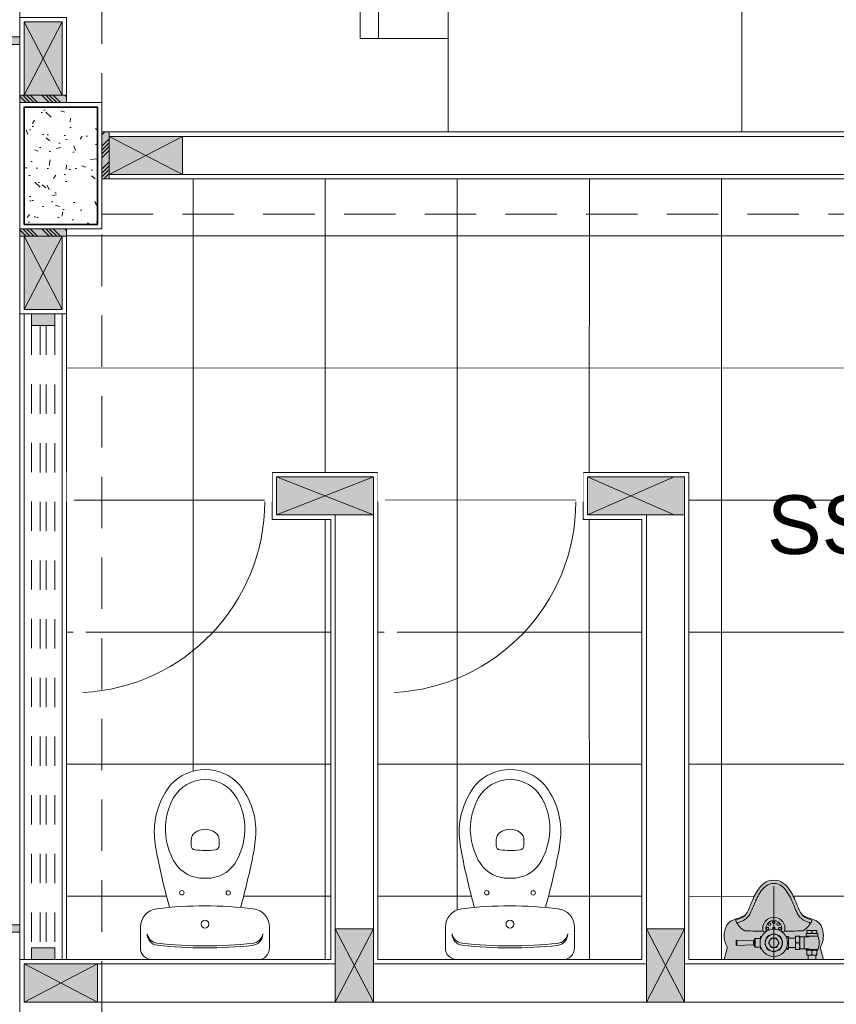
# Model space of a CAD drawing. Header units: millimetres. Extents: x -8931983 to 9630244, y 4 to 18563053.
# Tile 96 of 256: x 349103.76 to 349106.54, y 9281972.63 to 9281975.99. Entities that reach past the tile are written whole.
import ezdxf

# ---------------------------------------------------------------- set-up
doc = ezdxf.new("R2010")
doc.units = ezdxf.units.MM
doc.set_wipeout_variables(frame=1)
for name, pattern in [('01 nivel$0$HIDDEN2', [0.1875, 0.125, -0.0625]), ('CONTINUA', [0]), ('DASHED2', [0.375, 0.25, -0.125])]:
    doc.linetypes.add(name, pattern=pattern)
for name, color, linetype, lineweight in [('.', 7, 'Continuous', 0), ('0_APATAROS SANITARIOS', 40, 'Continuous', 5), ('0_PROYECCIONES 1', 1, 'DASHED2', 0), ('0_TARRAJEO', 32, 'Continuous', 0), ('0_VANOS', 30, 'Continuous', 9), ('COLUMNAS', 3, 'Continuous', 35), ('COLUMNETAS TOP', 253, 'Continuous', 0), ('INODOROS', 241, 'Continuous', 0), ('JUNTAS DE DILATACIÓN', 160, 'CONTINUA', 9), ('MURO', 133, 'Continuous', 15), ('TARRAJEO', 32, 'Continuous', 0), ('TEXTO AMBIENTES', 7, 'Continuous', 30), ('vereda', 254, 'Continuous', 5)]:
    doc.layers.add(name, color=color, linetype=linetype, lineweight=lineweight)
for name, color, linetype, lineweight, true_color in [('0_COLUMNA ACHURADO', 250, 'Continuous', 0, 0x363636), ('0_TEXTURA PISOS', 252, 'Continuous', 0, 0x8c8c8c), ('LMOBILIARIO', 252, 'Continuous', 5, 0x898989)]:
    doc.layers.add(name, color=color, linetype=linetype, lineweight=lineweight, true_color=true_color)
doc.styles.add('Arial_1', font='arial.ttf', dxfattribs={"height": 0.15})

# ---------------------------------------------------------------- blocks, each defined once
blk = doc.blocks.new('junta vereda 0.8')
at = {"layer": '.', "true_color": 0x939598}
h = blk.add_hatch(color=252, dxfattribs=at)
h.dxf.hatch_style = 1
h.paths.add_polyline_path([(0.0127000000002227, 0), (-0.0127000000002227, 0), (-0.0127000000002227, 0.799999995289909), (0.0127000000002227, 0.799999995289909)])
at = {"layer": '0_TEXTURA PISOS'}
h = blk.add_hatch(dxfattribs=at)
h.set_pattern_fill('ANGLE', color=256, angle=180)
h.set_pattern_definition([(180, (5477.765441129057, 1211.768031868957), (-9e-16, -6.985), [5.08, -1.905]), (270, (5477.765441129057, 1211.768031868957), (6.985, -1.3e-15), [5.08, -1.905])])
h.paths.add_polyline_path([(0.0127000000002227, 0), (-0.0127000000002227, 0), (-0.0127000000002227, 0.799999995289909), (0.0127000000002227, 0.799999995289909)])
at = {"layer": 'vereda'}
blk.add_lwpolyline([(0.0127000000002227, 0), (-0.0127000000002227, 0), (-0.0127000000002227, 0.799999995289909), (0.0127000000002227, 0.799999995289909)], close=True, dxfattribs=at)
blk = doc.blocks.new('verda pg edf 04')
at = {"layer": 'vereda', "elevation": -20.54863760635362}
for points in [[(-10.81499999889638, -8.261199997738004), (-10.81499999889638, -11.261199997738), (-11.61499999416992, -11.261199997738), (-11.61499999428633, -8.261199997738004)], [(-10.81499999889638, -11.28659999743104), (-10.81499999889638, -14.28659999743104), (-11.61499999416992, -14.28659999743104), (-11.61499999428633, -11.28659999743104)], [(-10.8149999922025, -14.31199999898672), (-10.8149999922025, -17.31199999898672), (-11.61499998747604, -17.31199999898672), (-11.61499998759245, -14.31199999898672)]]:
    blk.add_lwpolyline(points, close=True, dxfattribs=at)
at = {"layer": 'vereda', "rotation": 270}
for p in [(-11.61499999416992, -11.27389999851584, -20.54863760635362), (-11.61499999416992, -14.29929999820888, -20.54863760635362)]:
    blk.add_blockref('junta vereda 0.8', p, dxfattribs=at)
blk = doc.blocks.new('VEREDA EDF 04 PGG')
at = {"lineweight": 5}
blk.add_blockref('verda pg edf 04', (-1.215000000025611, -0.8150000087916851, 20.54863760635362), dxfattribs=at)
blk = doc.blocks.new('f-flat-2-flat-1-flat-1')
at = {"layer": 'INODOROS', "color": 251, "true_color": 0x636466}
for p, q in [((251277.2970707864, 9335242.485568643), (251277.2263038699, 9335242.485562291)), ((251277.3366451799, 9335242.085245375), (251277.3366127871, 9335242.446033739)), ((251276.928390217, 9335242.313049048), (251276.9482415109, 9335242.313050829)), ((251276.9283987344, 9335242.21815677), (251276.9482500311, 9335242.218158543)), ((251277.2971102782, 9335242.045703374), (251277.2263433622, 9335242.04569702))]:
    blk.add_line(p, q, dxfattribs=at)
for centre, radius in [((251277.1092757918, 9335242.34469605), 0.0074134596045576), ((251277.2160367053, 9335242.26562873), 0.0133442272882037), ((251277.2160367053, 9335242.26562873), 0.0133442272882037), ((251277.1092899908, 9335242.186542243), 0.0074134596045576)]:
    blk.add_circle(centre, radius, dxfattribs=at)
for centre, radius, start, end in [((251277.2263095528, 9335242.422300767), 0.0632615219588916, 90.00514393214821, 173.212090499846), ((251277.2970743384, 9335242.446030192), 0.0395384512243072, 0.0051440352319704, 90.00514393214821), ((251277.2489001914, 9335242.423291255), 0.0395384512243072, 6.277029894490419, 90.00514393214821), ((251277.2418693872, 9335242.423920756), 0.0395384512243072, 6.219284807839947, 79.76230237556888), ((251276.9013641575, 9335242.181788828), 0.2569999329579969, 87.70231253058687, 128.7182789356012), ((251276.8664330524, 9335241.847232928), 0.5930767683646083, 77.71447812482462, 85.62574051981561), ((251276.4970351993, 9335240.00578095), 2.4711532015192, 74.46115048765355, 78.43075782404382), ((251278.5415632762, 9335242.265747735), 1.387799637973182, 173.212090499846, 186.7981975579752), ((251275.8143986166, 9335242.265502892), 1.475772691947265, 353.6745921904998, 6.329620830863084), ((251275.8143986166, 9335242.265502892), 1.48269192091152, 353.7332582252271, 6.277029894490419), ((251276.8473406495, 9335242.265595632), 0.1581538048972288, 132.4413731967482, 227.568914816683), ((251276.8908399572, 9335242.18751109), 0.213507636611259, 78.38562659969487, 119.1212904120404), ((251276.8840739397, 9335242.154591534), 0.2471153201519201, 62.6024665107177, 78.38562707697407), ((251276.8473406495, 9335242.265595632), 0.1241242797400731, 119.1212904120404, 240.8889978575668), ((251276.9451976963, 9335242.272523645), 0.1142842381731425, 6.247057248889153, 62.6024665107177), ((251276.9283928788, 9335242.283395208), 0.0296538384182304, 90.00514393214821, 143.1352461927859), ((251276.9482428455, 9335242.298223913), 0.0148269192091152, 6.654306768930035, 90.00514393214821), ((251276.9521175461, 9335242.265605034), 0.0593076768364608, 143.1352461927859, 216.8750416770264), ((251276.6684291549, 9335242.265579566), 0.2965383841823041, 353.3559812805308, 6.654306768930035), ((251276.8819367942, 9335242.265598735), 0.1779230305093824, 353.7632297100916, 6.247057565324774), ((251276.9451989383, 9335242.258685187), 0.1142842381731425, 297.4078213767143, 353.7632308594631), ((251276.9283960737, 9335242.247810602), 0.0296538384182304, 216.8750416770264, 270.0051439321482), ((251276.9482486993, 9335242.232985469), 0.0148269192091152, 270.0051439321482, 353.3559812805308), ((251276.9013491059, 9335242.349412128), 0.2569999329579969, 231.2920091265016, 272.3079755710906), ((251276.8908259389, 9335242.34368798), 0.213507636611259, 240.8889978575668, 281.6246614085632), ((251276.8840540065, 9335242.376606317), 0.2471153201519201, 281.6246609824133, 297.4078213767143), ((251276.4966294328, 9335244.525347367), 2.4711532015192, 281.5795302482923, 285.5491375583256), ((251276.8663579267, 9335242.68396175), 0.5930767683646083, 274.3845475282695, 282.2958099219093), ((251277.2263376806, 9335242.108958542), 0.0632615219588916, 186.7981975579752, 270.0051439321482), ((251277.2489284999, 9335242.10797211), 0.0395384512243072, 270.0051439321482, 353.7332582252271), ((251277.2418978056, 9335242.107341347), 0.0395384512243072, 280.2479857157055, 353.7910031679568), ((251277.297106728, 9335242.085241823), 0.0395384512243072, 270.0051439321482, 0.0051440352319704)]:
    blk.add_arc(centre, radius, start, end, dxfattribs=at)
blk = doc.blocks.new('URINARIO-FLUX-CADET-PL')
at = {"true_color": 0xffffff}
h = blk.add_hatch(color=7, dxfattribs=at)
h.dxf.hatch_style = 1
edge = h.paths.add_edge_path()
edge.add_line((0, 0.1690000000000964), (-0.0380210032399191, 0.1590421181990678))
edge.add_arc((-0.0405545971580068, 0.1687158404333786), 0.0100000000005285, -118.59916454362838, -75.32360686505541, ccw=False)
edge.add_arc((-0.080932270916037, 0.0946553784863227), 0.0743522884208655, -298.5991645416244, -252.3305934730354)
edge.add_arc((-0.0965999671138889, 0.1273529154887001), 0.0387661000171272, -259.7472129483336, -221.4974084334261)
edge.add_arc((-0.095290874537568, 0.1248177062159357), 0.041439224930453, -222.9236843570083, -204.4965466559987)
edge.add_arc((-0.0445275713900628, 0.095193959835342), 0.1000908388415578, -207.8809277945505, -194.6758880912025)
edge.add_arc((-0.2086315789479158, 0.13818421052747), 0.0695508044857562, -33.299242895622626, -14.685590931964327, ccw=False)
edge.add_arc((-0.1704302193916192, 0.111214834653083), 0.0228688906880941, -49.690443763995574, -29.366676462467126, ccw=False)
edge.add_arc((-0.1768999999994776, 0.1238999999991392), 0.0368730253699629, -71.1719473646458, -54.78240702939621, ccw=False)
edge.add_arc((-0.3493260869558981, 0.458630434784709), 0.4130408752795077, -69.39983631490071, -63.495636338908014, ccw=False)
edge.add_arc((-0.1348896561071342, -0.0939438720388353), 0.1797598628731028, -247.389825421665, -230.3714908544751)
edge.add_arc((-0.2066390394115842, -0.0050496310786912), 0.0655473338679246, -229.1158935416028, -200.588186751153)
edge.add_arc((-0.1897841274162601, 0.0001982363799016), 0.08021611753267, -192.8219774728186, -166.8560540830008)
edge.add_arc((-0.2075958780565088, 0.0041885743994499), 0.0642702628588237, -159.7630068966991, -130.7416339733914)
edge.add_arc((-0.1348896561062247, 0.09394387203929), 0.1797598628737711, -129.628509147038, -112.6101745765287)
edge.add_arc((-0.3493260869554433, -0.4586304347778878), 0.4130408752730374, -296.5043636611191, -290.600163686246, ccw=False)
edge.add_arc((-0.1768999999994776, -0.123899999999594), 0.0368730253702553, -305.2175929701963, -288.82805263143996, ccw=False)
edge.add_arc((-0.1704302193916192, -0.111214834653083), 0.02286889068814, -330.6333235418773, -310.30955623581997, ccw=False)
edge.add_arc((-0.2086384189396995, -0.1381737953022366), 0.0695508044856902, -345.32413730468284, -326.71102198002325, ccw=False)
edge.add_arc((-0.0445357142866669, -0.0951785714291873), 0.1000908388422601, -165.3144090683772, -152.1091060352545)
edge.add_arc((-0.095290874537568, -0.1248177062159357), 0.0414392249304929, -155.5034533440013, -137.0763156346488)
edge.add_arc((-0.0965999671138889, -0.1273529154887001), 0.0387661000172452, -138.502591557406, -100.2527870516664)
edge.add_arc((-0.0809322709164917, -0.0946553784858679), 0.0743522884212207, -107.6694065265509, -61.40083545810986)
edge.add_arc((-0.0405545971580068, -0.1687158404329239), 0.0100000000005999, -284.67639313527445, -241.4008354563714, ccw=False)
edge.add_line((-0.0380210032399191, -0.1590421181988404), (0, -0.168999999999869))
edge.add_line((0, -0.168999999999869), (-1e-16, 0.1690000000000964))
for p, q in [((0, 0.1690000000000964), (-0.0380210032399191, 0.1590421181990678)), ((0, 0.1690000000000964), (0, -0.168999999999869)), ((-0.0989999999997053, 0.1470000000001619), (-0.0989999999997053, 0.1130000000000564)), ((-0.0889999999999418, 0.1470000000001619), (-0.0989999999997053, 0.1470000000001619)), ((-0.0889999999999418, 0.1496299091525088), (-0.0889999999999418, 0.1103700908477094)), ((-0.0799999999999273, 0.1496299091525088), (-0.0889999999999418, 0.1496299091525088)), ((-0.0799999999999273, 0.1496299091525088), (-0.0799999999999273, 0.1103700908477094)), ((-0.0340000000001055, 0.1496299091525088), (-0.0340000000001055, 0.1103700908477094)), ((-0.0320000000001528, 0.1496299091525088), (-0.0340000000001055, 0.1496299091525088)), ((-0.0320000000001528, 0.1496299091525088), (-0.0320000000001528, 0.1103700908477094)), ((-0.0149999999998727, 0.1470000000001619), (-0.0320000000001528, 0.1470000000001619)), ((-0.0149999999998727, 0.1470000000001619), (-0.0149999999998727, 0.1130000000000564)), ((0, 0.143500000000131), (-0.0149999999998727, 0.143500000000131)), ((-0.0889999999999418, 0.1130000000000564), (-0.0989999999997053, 0.1130000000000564)), ((-0.090683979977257, 0.1300000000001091), (-0.0973160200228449, 0.1300000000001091)), ((-0.0774999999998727, 0.1103700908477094), (-0.0889999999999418, 0.1103700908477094)), ((-0.0774999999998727, 0.1201850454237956), (-0.0774999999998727, 0.1035000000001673)), ((-0.0364999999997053, 0.1035000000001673), (-0.0774999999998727, 0.1035000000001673)), ((-0.0769999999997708, 0.0885000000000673), (-0.0769999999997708, 0.1035000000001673)), ((-0.0369999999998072, 0.0885000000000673), (-0.0369999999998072, 0.1035000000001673)), ((-0.0364999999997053, 0.1201850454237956), (-0.0364999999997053, 0.1035000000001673)), ((-0.0320000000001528, 0.1103700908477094), (-0.0364999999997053, 0.1103700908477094)), ((-0.0149999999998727, 0.1130000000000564), (-0.0320000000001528, 0.1130000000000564)), ((-0.0166839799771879, 0.1300000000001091), (-0.0303160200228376, 0.1300000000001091)), ((0, 0.1165000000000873), (-0.0149999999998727, 0.1165000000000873)), ((-0.0794999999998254, 0.0885000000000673), (-0.0344999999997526, 0.0885000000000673)), ((-0.0794999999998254, 0.0734999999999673), (-0.0794999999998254, 0.0885000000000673)), ((-0.0794999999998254, 0.0734999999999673), (-0.0344999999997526, 0.0734999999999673)), ((-0.0724999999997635, 0.0505000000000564), (-0.0724999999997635, 0.0734999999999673)), ((-0.056999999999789, 0.0757287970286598), (-0.056999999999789, 0.0862712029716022)), ((-0.0414999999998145, 0.0505000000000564), (-0.0414999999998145, 0.0734999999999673)), ((-0.0344999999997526, 0.0734999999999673), (-0.0344999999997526, 0.0885000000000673)), ((-0.0789999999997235, 0.0505000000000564), (-0.0789999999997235, 0.0414386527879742)), ((-0.0349999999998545, 0.0505000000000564), (-0.0789999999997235, 0.0505000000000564)), ((-0.0349999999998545, 0.0505000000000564), (-0.0349999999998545, 0.0414386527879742)), ((-0.0779999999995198, -0.0419542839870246), (-0.0779999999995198, -0.0454999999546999)), ((-0.0684416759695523, -0.0454999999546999), (-0.0779999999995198, -0.0454999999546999)), ((-0.0719999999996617, -0.0454999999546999), (-0.0719999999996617, -0.0629999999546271)), ((-0.0719999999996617, -0.0629999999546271), (-0.0694999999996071, -0.0654999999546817)), ((-0.0719999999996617, -0.0629999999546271), (-0.0419999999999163, -0.0629999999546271)), ((-0.0694999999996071, -0.0654999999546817), (-0.0444999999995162, -0.0654999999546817)), ((-0.045558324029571, -0.0454999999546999), (-0.0359999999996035, -0.0454999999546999)), ((-0.0419999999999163, -0.0629999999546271), (-0.0444999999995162, -0.0654999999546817)), ((-0.0419999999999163, -0.0454999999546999), (-0.0419999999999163, -0.0629999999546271)), ((-0.0359999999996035, -0.0419542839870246), (-0.0359999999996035, -0.0454999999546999)), ((-0.0659322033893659, -0.1264999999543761), (-0.0639999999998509, -0.0694999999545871)), ((-0.0499999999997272, -0.0694999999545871), (-0.0639999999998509, -0.0694999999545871)), ((-0.0480677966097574, -0.1264999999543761), (-0.0499999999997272, -0.0694999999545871)), ((-0.0659322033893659, -0.1264999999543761), (-0.0639322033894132, -0.1284999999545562)), ((-0.0480677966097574, -0.1264999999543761), (-0.0659322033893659, -0.1264999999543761)), ((-0.0500677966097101, -0.1284999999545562), (-0.0639322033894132, -0.1284999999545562)), ((-0.0480677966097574, -0.1264999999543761), (-0.0500677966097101, -0.1284999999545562)), ((0, -0.168999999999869), (-0.0380210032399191, -0.1590421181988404))]:
    blk.add_line(p, q)
blk.add_lwpolyline([(-0.0409999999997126, -0.009237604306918), (-0.056999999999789, -0.0184752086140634), (-0.0729999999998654, -0.009237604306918), (-0.0729999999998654, 0.0092376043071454), (-0.056999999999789, 0.0184752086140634), (-0.0409999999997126, 0.0092376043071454)], close=True)
for centre, radius in [((-0.056999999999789, 0), 0.0469165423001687), ((-0.1269999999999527, 0), 0.0045), ((-0.1208492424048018, 0.0148492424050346), 0.0045), ((-0.1059999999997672, 0.0210000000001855), 0.0045), ((-0.056999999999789, 0), 0.03), ((-0.056999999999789, 0), 0.0289999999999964), ((-0.056999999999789, 0), 0.0160000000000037), ((-0.1208492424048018, -0.0148492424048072), 0.0045), ((-0.1059999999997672, -0.0209999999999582), 0.0045)]:
    blk.add_circle(centre, radius)
for centre, radius, start, end in [((-0.080932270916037, 0.0946553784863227), 0.0743522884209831, 61.40083545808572, 107.6694065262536), ((-0.0445357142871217, 0.0951785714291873), 0.1000908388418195, 152.1091060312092, 165.6414556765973), ((-0.095290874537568, 0.1248177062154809), 0.0414392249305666, 137.0763156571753, 155.5034533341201), ((-0.0965999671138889, 0.1273529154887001), 0.0387661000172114, 100.2527870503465, 138.5025915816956), ((-0.0767058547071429, 0.1385000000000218), 0.0222941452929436, 157.5878752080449, 202.4121247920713), ((-0.111294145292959, 0.1385000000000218), 0.0222941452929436, 337.5878752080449, 22.41212479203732), ((-0.056999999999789, 0.1030606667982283), 0.0519393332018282, 63.71577669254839, 116.2842233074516), ((-0.0405545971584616, 0.1687158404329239), 0.01, 241.4008354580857, 284.676393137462), ((-0.0097058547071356, 0.1385000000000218), 0.0222941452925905, 157.5878752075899, 202.41212479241), ((-0.0372941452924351, 0.1385000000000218), 0.0222941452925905, 337.5878752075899, 22.41212479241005), ((-0.1768999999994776, 0.123899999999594), 0.0368730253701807, 288.8280526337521, 321.6071333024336), ((-0.2086315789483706, 0.1381842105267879), 0.0695508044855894, 326.7007571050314, 344.8437522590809), ((-0.1832500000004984, 0.1311250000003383), 0.0463689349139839, 319.48247105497, 347.3874265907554), ((-0.1832500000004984, 0.1311250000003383), 0.0573689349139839, 319.48247105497, 347.3874265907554), ((-0.1135813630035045, 0.1155361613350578), 0.0250224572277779, 150.6393274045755, 167.3874265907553), ((-0.132775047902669, 0.126333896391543), 0.003, 68.2830397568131, 150.6393274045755), ((-0.1559807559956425, 0.0680707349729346), 0.0657144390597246, 28.07725296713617, 68.2830397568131), ((-0.1135813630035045, 0.1155361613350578), 0.0140224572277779, 150.6393274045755, 167.3874265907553), ((-0.1222203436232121, 0.1197893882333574), 0.0044393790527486, 84.88459455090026, 143.7977515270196), ((-0.0767058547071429, 0.1215000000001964), 0.0222941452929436, 157.5878752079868, 202.4121247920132), ((-0.111294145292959, 0.1215000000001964), 0.0222941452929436, 337.5878752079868, 22.41212479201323), ((-0.0097058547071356, 0.1214999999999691), 0.0222941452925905, 157.5878752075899, 202.41212479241), ((-0.0372941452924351, 0.1214999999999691), 0.0222941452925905, 337.5878752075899, 22.41212479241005), ((-0.1348896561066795, -0.0939438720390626), 0.1797598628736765, 112.6101745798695, 129.6285091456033), ((-0.3493260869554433, 0.4586304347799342), 0.4130408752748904, 290.6001636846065, 296.5043636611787), ((-0.3493260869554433, 0.4586304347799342), 0.4240408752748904, 290.6001636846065, 296.5043636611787), ((-0.1768999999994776, 0.123899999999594), 0.0478730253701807, 288.8280526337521, 321.6071333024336), ((-0.1704302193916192, 0.111214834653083), 0.0228688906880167, 310.309556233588, 330.633323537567), ((-2.547250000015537, 0), 2.451250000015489, 0.6048052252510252, 2.314666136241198), ((-0.0682499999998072, 0.058993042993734), 0.0295069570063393, 67.58787520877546, 112.4121247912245), ((-0.0682499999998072, 0.1030069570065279), 0.0295069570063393, 247.5878752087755, 292.4121247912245), ((-0.0457499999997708, 0.058993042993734), 0.0295069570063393, 67.58787520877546, 112.4121247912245), ((-0.0457499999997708, 0.1030069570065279), 0.0295069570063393, 247.5878752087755, 292.4121247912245), ((-0.2066390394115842, -0.0050496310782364), 0.0655473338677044, 130.884106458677, 159.4118132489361), ((-0.2066390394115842, -0.0050496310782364), 0.0545473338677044, 130.884106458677, 158.6207636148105), ((-0.1348896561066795, -0.0939438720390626), 0.1687598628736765, 112.6101745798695, 129.6285091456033), ((-0.1059999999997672, 0), 0.038, 75.17225058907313, 284.8277494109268), ((-0.0618617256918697, 0.0203404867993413), 0.0304421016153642, 97.81293156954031, 124.2620904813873), ((-0.0521382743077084, 0.0203404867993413), 0.0304421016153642, 55.73790951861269, 82.18706843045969), ((-0.1897841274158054, 0.0001982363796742), 0.0802161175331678, 167.1780225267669, 193.1439459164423), ((-0.1880000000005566, 2.274e-13), 0.070999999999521, 167.9395292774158, 192.0604707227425), ((-0.1059999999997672, 0), 0.027, 68.55555018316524, 291.4444498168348), ((-0.1059999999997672, 0), 0.0045, 60.0617808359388, 299.9382191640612), ((-0.2075958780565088, 0.0041885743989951), 0.0642702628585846, 200.2369931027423, 229.258366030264), ((-0.2066390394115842, 0.0050496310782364), 0.0545473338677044, 201.3792363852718, 229.1158935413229), ((-2.547250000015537, 0), 2.451250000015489, 357.6853338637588, 359.395194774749), ((-0.1348896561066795, 0.09394387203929), 0.1797598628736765, 230.3714908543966, 247.3898254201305), ((-0.1348896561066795, 0.09394387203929), 0.1687598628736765, 230.3714908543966, 247.3898254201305), ((-0.3493260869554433, -0.4586304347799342), 0.4240408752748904, 63.49563633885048, 69.39983631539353), ((-0.0674999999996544, -0.0179601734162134), 0.0275398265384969, 247.587875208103, 267.8858302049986), ((-0.0591802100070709, -0.0637063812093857), 0.0075363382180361, 193.7682958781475, 230.2424705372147), ((-0.0548197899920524, -0.0637063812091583), 0.0075363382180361, 309.7575294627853, 346.2317041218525), ((-0.0464999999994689, -0.0179601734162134), 0.0275398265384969, 272.1141697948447, 292.4121247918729), ((-0.3493260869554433, -0.4586304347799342), 0.4130408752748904, 63.49563633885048, 69.39983631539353), ((-0.1768999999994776, -0.1238999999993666), 0.0368730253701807, 38.39286669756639, 71.17194736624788), ((-0.1768999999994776, -0.1238999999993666), 0.0478730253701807, 38.39286669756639, 71.17194736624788), ((-0.1704302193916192, -0.1112148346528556), 0.0228688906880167, 29.36667646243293, 49.69044376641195), ((-0.2086315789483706, -0.1381842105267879), 0.0695508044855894, 15.15624774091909, 33.29924289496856), ((-0.1832500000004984, -0.1311250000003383), 0.0573689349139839, 12.61257340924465, 40.51752894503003), ((-0.1559807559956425, -0.0680707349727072), 0.0657144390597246, 291.7169602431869, 331.9227470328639), ((-0.1832500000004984, -0.1311250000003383), 0.0463689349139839, 12.61257340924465, 40.51752894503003), ((-0.0445357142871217, -0.0951785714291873), 0.1000908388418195, 194.3585443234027, 207.8908939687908), ((-0.1135813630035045, -0.1155361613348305), 0.0250224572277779, 192.6125734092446, 209.3606725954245), ((-0.132775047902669, -0.1263338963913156), 0.003, 209.3606725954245, 291.7169602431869), ((-0.1135813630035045, -0.1155361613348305), 0.0140224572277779, 192.6125734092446, 209.3606725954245), ((-0.1222203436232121, -0.11978938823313), 0.0044393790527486, 216.2022484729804, 275.1154054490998), ((-0.095290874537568, -0.1248177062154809), 0.0414392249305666, 204.4965466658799, 222.9236843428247), ((-0.0965999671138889, -0.1273529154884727), 0.0387661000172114, 221.4974084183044, 259.7472129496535), ((-0.080932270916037, -0.0946553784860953), 0.0743522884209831, 252.3305934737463, 298.5991645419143), ((-0.0405545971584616, -0.1687158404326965), 0.01, 75.32360686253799, 118.5991645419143)]:
    blk.add_arc(centre, radius, start, end)
at = {"layer": '0_PROYECCIONES 1'}
blk.add_line((0, 1.137e-13), (-0.3702995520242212, 1.137e-13), dxfattribs=at)
blk = doc.blocks.new('columnas bloque talleres')
at = {"layer": '0_COLUMNA ACHURADO'}
h = blk.add_hatch(dxfattribs=at)
h.set_pattern_fill('AR-CONC', color=256, scale=0.00088, angle=90.00000000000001)
h.set_pattern_definition([(140, (-11259.36727244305, -3102.792211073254), (0.0140263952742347, 0.1603225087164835), [0.016764, -0.184404]), (85.00000000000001, (-11259.36727244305, -3102.792211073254), (-0.1681300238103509, -0.0310142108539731), [0.0134112, -0.1475237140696]), (190.4514447, (-11259.36610357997, -3102.778850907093), (-0.1541036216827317, 0.1293082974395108), [0.014247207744, -0.156719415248]), (136.1842, (-11259.41197644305, -3102.792211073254), (0.0369972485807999, 0.2385495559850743), [0.025146, -0.2766059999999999]), (186.63555761, (-11259.40889336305, -3102.772331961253), (-0.2177349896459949, 0.2089156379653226), [0.0213708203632, -0.2350793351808]), (81.18415117, (-11259.41197644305, -3102.792211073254), (-0.2177349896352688, 0.2089156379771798), [0.0201167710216, -0.2212845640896]), (111, (-11259.40080044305, -3102.769859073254), (0.0899933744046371, 0.1334206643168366), [0.016764, -0.184404]), (56.00000000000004, (-11259.40080044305, -3102.769859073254), (-0.1620854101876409, 0.0543857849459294), [0.0134112, -0.1475232]), (161.451445, (-11259.39330099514, -3102.758740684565), (-0.0720920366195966, 0.1878064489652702), [0.014247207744, -0.1567191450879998]), (127.5, (-11259.36727244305, -3102.792211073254), (-0.0744084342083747, 0.0027179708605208), [0, -0.14573504, 0, -0.1497584, 0, -0.148082]), (97.49999999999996, (-11259.36727244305, -3102.792211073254), (-0.0881589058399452, 0.0588013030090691), [0, -0.08538464, 0, -0.14238224, 0, -0.0564388]), (57.50000000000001, (-11259.36727244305, -3102.842056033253), (0.0050412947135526, 0.1193197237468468), [0, -0.05588, 0, -0.1743456, 0, -0.2313432]), (47.5, (-11259.36727244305, -3102.864408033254), (-0.0223753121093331, 0.1303536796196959), [0, -0.072644, 0, -0.11578336, 0, -0.1642872])])
h.paths.add_polyline_path([(-10.79999999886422, -11.90000000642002), (-10.79999999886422, -11.50000000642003), (-10.54999999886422, -11.50000000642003), (-10.54999999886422, -11.90000000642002)])
at = {"layer": '0_TARRAJEO', "lineweight": 0}
blk.add_lwpolyline([(-10.81499999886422, -11.91500000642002), (-10.81499999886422, -11.48500000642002), (-10.53499999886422, -11.48500000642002), (-10.53499999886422, -11.91500000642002)], close=True, dxfattribs=at)
at = {"layer": 'COLUMNAS', "color": 6}
blk.add_lwpolyline([(-10.79999999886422, -11.90000000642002), (-10.79999999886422, -11.50000000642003), (-10.54999999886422, -11.50000000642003), (-10.54999999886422, -11.90000000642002)], close=True, dxfattribs=at)
blk = doc.blocks.new('*U1096')
at = {"linetype": 'Continuous', "true_color": 0xbebebe}
for points in [[(3032.131410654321, 1351.188780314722), (3032.131410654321, 1351.268780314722), (3032.171410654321, 1351.268780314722), (3032.171410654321, 1351.188780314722)], [(3034.29141059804, 1351.188780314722), (3034.29141059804, 1351.268780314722), (3034.331410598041, 1351.268780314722), (3034.331410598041, 1351.188780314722)]]:
    blk.add_hatch(color=9, dxfattribs=at).paths.add_polyline_path(points)
at = {"layer": '0_VANOS', "linetype": 'Continuous'}
for p, q in [((3032.131410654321, 1351.268780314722), (3032.171410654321, 1351.268780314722)), ((3032.131410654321, 1351.268780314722), (3032.131410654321, 1351.188780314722)), ((3032.171410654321, 1351.268780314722), (3032.171410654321, 1351.188780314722)), ((3034.29141059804, 1351.188780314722), (3034.29141059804, 1351.268780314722)), ((3034.29141059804, 1351.268780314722), (3034.331410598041, 1351.268780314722)), ((3034.331410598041, 1351.268780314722), (3034.331410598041, 1351.188780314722)), ((3032.171410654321, 1351.188780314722), (3032.131410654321, 1351.188780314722)), ((3034.331410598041, 1351.188780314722), (3034.29141059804, 1351.188780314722))]:
    blk.add_line(p, q, dxfattribs=at)
at = {"layer": '0_VANOS', "linetype": '01 nivel$0$HIDDEN2', "ltscale": 0.5}
for p, q in [((3032.170780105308, 1351.268780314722), (3034.290780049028, 1351.268780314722)), ((3032.171410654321, 1351.238780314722), (3034.29141059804, 1351.238780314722)), ((3032.171410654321, 1351.218780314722), (3034.29141059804, 1351.218780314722)), ((3032.171410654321, 1351.188780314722), (3034.29141059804, 1351.188780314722))]:
    blk.add_line(p, q, dxfattribs=at)
at = {"layer": '0_VANOS', "linetype": '01 nivel$0$HIDDEN2'}
blk.add_line((3034.29141059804, 1351.268780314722), (3034.331410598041, 1351.268780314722), dxfattribs=at)
blk = doc.blocks.new('moviliario bisuteria')
at = {"layer": 'LMOBILIARIO', "lineweight": 0}
for p, q in [((-1.237451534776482, -0.3157257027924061), (-1.237451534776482, -0.7157257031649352)), ((-1.237451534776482, -1.081451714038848), (-1.237451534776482, -1.481451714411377)), ((0, -1.800000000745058), (-1, -1.800000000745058))]:
    blk.add_line(p, q, dxfattribs=at)
for points in [[(-1, -1.800000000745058), (-1, 0), (0, 0), (0, -1.800000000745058)], [(-1, -0.3157257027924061), (-1.299999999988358, -0.3157257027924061), (-1.299999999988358, -0.7157257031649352), (-1, -0.7157257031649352)], [(-1, -1.481451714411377), (-1.299999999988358, -1.481451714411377), (-1.299999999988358, -1.081451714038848), (-1, -1.081451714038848)]]:
    blk.add_lwpolyline(points, dxfattribs=at)
blk = doc.blocks.new('*U1570')
for points in [[(0, -0.04999999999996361), (0.040000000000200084, -0.04999999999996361), (0.040000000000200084, 0.010000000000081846), (0.025000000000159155, 0.010000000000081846), (0.025000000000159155, 0.050000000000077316), (0, 0.050000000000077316)], [(0.7000000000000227, -0.05000000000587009), (0.6599999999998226, -0.05000000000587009), (0.6599999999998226, 0.009999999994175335), (0.6749999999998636, 0.009999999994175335), (0.6749999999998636, 0.04999999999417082), (0.7000000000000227, 0.04999999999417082)]]:
    blk.add_wipeout(points)
blk.add_wipeout([(0.024999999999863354, 0.04999999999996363), (0.025000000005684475, 0.7000000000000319), (0.06500000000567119, 0.7000000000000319), (0.06499999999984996, 0.04999999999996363)])
blk.add_arc((0.0223577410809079, 0.0482018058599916), 0.6526447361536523, 0.1578639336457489, 87.08142791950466)
blk = doc.blocks.new('bloque pg edf 04')
at = {"layer": '.', "true_color": 0xadddf7, "transparency": 33554572}
h = blk.add_hatch(color=141, dxfattribs=at)
h.dxf.hatch_style = 1
h.paths.add_polyline_path([(-10.82999999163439, 23.65500001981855), (-10.82999999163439, 23.63000002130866), (-10.66999999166, 23.63000002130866), (-10.66999999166, 23.65500001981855)])
h = blk.add_hatch(color=141, dxfattribs=at)
h.dxf.hatch_style = 1
h.paths.add_polyline_path([(-10.52499997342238, 23.53000002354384), (-10.54999997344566, 23.53000002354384), (-10.54999997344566, 23.37000002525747), (-10.52499997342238, 23.37000002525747)])
h = blk.add_hatch(color=141, dxfattribs=at)
h.dxf.hatch_style = 1
h.paths.add_polyline_path([(-10.82999999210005, 23.20000002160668), (-10.82999999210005, 23.1750000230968), (-10.66999999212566, 23.1750000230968), (-10.66999999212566, 23.20000002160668)])
at = {"layer": '0_TEXTURA PISOS'}
h = blk.add_hatch(dxfattribs=at)
h.set_pattern_fill('_USER', color=256, scale=0.45, angle=180, style=0, double=1, pattern_type=0)
h.set_pattern_definition([(180, (-5.199999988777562, 23.24989947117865), (-1e-16, -0.45), []), (270, (-5.199999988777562, 23.24989947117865), (0.45, -1e-16), [])])
h.paths.add_polyline_path([(-5.36000156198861, 23.18500003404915), (-6.250228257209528, 23.18500003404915, 0.3818545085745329), (-5.360025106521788, 22.2770562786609)], flags=17)
h.paths.add_polyline_path([(-6.250228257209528, 23.18500003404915), (-6.249999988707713, 23.18500003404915), (-6.249999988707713, 23.22500003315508), (-5.360000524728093, 23.22500003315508), (-5.35999987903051, 23.24989902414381), (-5.629999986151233, 23.24989902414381), (-10.54999994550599, 23.25000003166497), (-10.54999999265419, 23.20000002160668), (-10.5499999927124, 21.62268459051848, 0.3706038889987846), (-9.990917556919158, 22.27663869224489), (-9.990958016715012, 22.30997458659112), (-10.00495800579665, 22.30995759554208), (-10.00500048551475, 22.34495756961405), (-9.96999999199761, 22.34500004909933), (-9.96999999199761, 22.37000007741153), (-9.609999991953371, 22.37000007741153), (-9.609999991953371, 22.3441504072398), (-9.575000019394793, 22.34419288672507), (-9.574957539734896, 22.30919291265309), (-9.58895753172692, 22.30917591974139), (-9.588915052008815, 22.27417594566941), (-9.550192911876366, 22.27422294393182), (-9.549394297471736, 21.61622342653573, 0.3965700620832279), (-8.930917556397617, 22.27663864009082), (-8.930958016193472, 22.30997453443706), (-8.944958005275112, 22.30995754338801), (-8.945000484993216, 22.34495751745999), (-8.910000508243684, 22.34499999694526), (-8.910000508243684, 22.37000002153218), (-8.549999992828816, 22.37000002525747), (-8.549999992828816, 20.71000007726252), (-8.429790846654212, 20.71000007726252), (-8.419833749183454, 20.74801956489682, 0.1911019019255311), (-8.420727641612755, 20.75533994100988, -0.2046729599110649), (-8.426292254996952, 20.81349850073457, -0.213069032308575), (-8.408588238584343, 20.83967902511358, -0.0758771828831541), (-8.380792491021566, 20.85149896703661, 0.1027680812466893), (-8.355560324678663, 20.86429558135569, 0.0830036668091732), (-8.349792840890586, 20.87499922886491, 0.0204460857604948), (-8.335972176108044, 20.90580739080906, -0.0812518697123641), (-8.30774615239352, 20.95652176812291, -0.1427052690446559), (-8.278836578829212, 20.97789864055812, -0.1137849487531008), (-8.24279382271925, 20.97800024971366, -0.1426761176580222), (-8.213448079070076, 20.95602484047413, -0.0803640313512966), (-8.185614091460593, 20.90580881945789, 0.0204460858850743), (-8.171792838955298, 20.8750009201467, 0.0716349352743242), (-8.167016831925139, 20.86563692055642, 0.0889124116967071), (-8.160792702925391, 20.86050103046, 0.079329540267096), (-8.140792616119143, 20.85150122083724, -0.0591147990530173), (-8.118792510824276, 20.84300141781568, -0.0805770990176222), (-8.107753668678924, 20.8356367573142, -0.1684633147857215), (-8.095292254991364, 20.8135016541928, -0.2046729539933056), (-8.100855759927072, 20.75534299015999, 0.1911019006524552), (-8.101749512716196, 20.74802259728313), (-8.091790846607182, 20.71000007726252), (-7.965957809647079, 20.71000007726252), (-7.965961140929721, 21.06000002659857), (-7.940961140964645, 21.06000026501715), (-7.940957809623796, 20.71000007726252), (-7.810957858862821, 20.71000007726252), (-7.801000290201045, 20.74802136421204, 0.1911019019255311), (-7.801894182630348, 20.75534174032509, -0.2046729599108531), (-7.807458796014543, 20.81350030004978, -0.2130690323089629), (-7.789754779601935, 20.8396808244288, -0.075877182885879), (-7.761959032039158, 20.85150076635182, 0.1027680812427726), (-7.736726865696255, 20.8642973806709, 0.0830036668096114), (-7.730959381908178, 20.87500102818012, 0.0204460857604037), (-7.717138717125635, 20.90580919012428, -0.08125186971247), (-7.688912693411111, 20.95652356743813, -0.1427052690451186), (-7.660003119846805, 20.97790043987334, -0.1137849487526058), (-7.623960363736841, 20.97800204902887, -0.142676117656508), (-7.594614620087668, 20.95602663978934, -0.0803640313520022), (-7.566780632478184, 20.9058106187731, 0.0204460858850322), (-7.55295937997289, 20.87500271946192, 0.0716349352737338), (-7.54818337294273, 20.86563871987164, 0.0889124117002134), (-7.541959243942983, 20.86050282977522, 0.0793295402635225), (-7.521959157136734, 20.85150302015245, -0.0591147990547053), (-7.499959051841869, 20.8430032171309, -0.0805770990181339), (-7.488920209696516, 20.83563855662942, -0.1684633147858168), (-7.476458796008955, 20.81350345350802, -0.2046729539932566), (-7.482022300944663, 20.7553447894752, 0.1911019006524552), (-7.482916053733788, 20.74802439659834), (-7.472956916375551, 20.71000007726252), (-7.345333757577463, 20.71000007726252), (-7.345333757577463, 21.25999988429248), (-5.359999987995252, 21.2599998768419), (-5.360025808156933, 22.25000004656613), (-5.360025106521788, 22.2770562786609, -0.3818545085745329)])
h.paths.add_polyline_path([(-7.754016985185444, 21.78586166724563, -1), (-7.954016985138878, 21.78586166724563, -1)], flags=16)
h.paths.add_polyline_path([(-5.629999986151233, 23.37000002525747), (-10.5499998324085, 23.37000002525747), (-10.5499998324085, 23.25000003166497), (-5.629999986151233, 23.25000003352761)])
h.paths.add_polyline_path([(-5.319999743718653, 23.18500003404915), (-5.36000156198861, 23.18500003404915), (-5.360025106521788, 22.2770562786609, 0.0105019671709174), (-5.319999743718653, 22.27526484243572), (-5.319999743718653, 22.29000004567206)])
h.paths.add_polyline_path([(-5.289999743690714, 23.21000003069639), (-5.299999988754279, 23.21000003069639), (-5.299999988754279, 23.18500003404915), (-5.319999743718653, 23.18500003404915), (-5.319999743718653, 22.29000004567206), (-5.289999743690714, 22.29000004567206)])
h.paths.add_polyline_path([(-5.269999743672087, 23.21000003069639), (-5.289999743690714, 23.21000003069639), (-5.289999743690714, 22.29000004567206), (-5.269999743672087, 22.29000004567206)])
h.paths.add_polyline_path([(-5.239999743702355, 23.21000003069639), (-5.269999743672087, 23.21000003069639), (-5.269999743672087, 22.29000004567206), (-5.239999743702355, 22.29000004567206), (-5.200024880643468, 22.29000003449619), (-5.200001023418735, 23.21000003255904)])
h.paths.add_polyline_path([(-8.709999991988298, 22.21000002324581), (-8.910000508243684, 22.21000002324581), (-8.910000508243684, 22.27499994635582), (-8.930915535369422, 22.27497456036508, -0.3958408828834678), (-9.549394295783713, 21.61622342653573), (-9.588116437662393, 21.61617643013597), (-9.588915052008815, 22.27417594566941), (-9.609999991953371, 22.27415035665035), (-9.609999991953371, 20.71000007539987), (-9.340342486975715, 20.7102351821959, -0.4145953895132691), (-9.379880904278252, 20.74982517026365), (-9.379788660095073, 20.8205920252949, -0.3798990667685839), (-9.323928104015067, 20.88333668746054, -0.0078179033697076), (-9.280755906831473, 20.8877391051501, -0.0173223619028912), (-9.32067056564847, 21.0541938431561, -0.0345333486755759), (-9.3324266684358, 21.13517105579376, -0.1809013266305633), (-9.275945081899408, 21.30615735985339, -0.4406750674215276), (-9.042501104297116, 21.30585303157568, -0.1809012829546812), (-8.98646549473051, 21.13472009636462, -0.034533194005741), (-8.998432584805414, 21.05377416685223, -0.0173223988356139), (-9.038781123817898, 20.88742369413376, -0.0078179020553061), (-8.995620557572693, 20.88290874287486, -0.3798990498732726), (-8.939923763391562, 20.820018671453), (-8.940016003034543, 20.7492518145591, -0.3822280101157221), (-8.975248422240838, 20.71000007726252), (-8.709999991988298, 20.71000007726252)])
h.paths.add_polyline_path([(-9.76999999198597, 22.21000007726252), (-9.96999999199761, 22.21000007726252), (-9.96999999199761, 22.27499999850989), (-9.990915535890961, 22.27497461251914, -0.3698872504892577), (-10.54999999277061, 21.62268459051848), (-10.54999999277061, 20.71000007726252), (-10.37919892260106, 20.71023515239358, -0.4145953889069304), (-10.41873733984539, 20.74982514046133), (-10.41864509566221, 20.82059199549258, -0.3798990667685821), (-10.36278453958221, 20.88333665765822, -0.0078179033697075), (-10.31961234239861, 20.88773907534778, -0.017322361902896), (-10.35952700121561, 21.05419381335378, -0.0345333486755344), (-10.37128310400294, 21.13517102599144, -0.1809013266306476), (-10.31480151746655, 21.30615733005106, -0.4406750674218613), (-10.08135753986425, 21.30585300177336, -0.1809012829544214), (-10.02532193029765, 21.1347200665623, -0.0345331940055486), (-10.03728902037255, 21.05377413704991, -0.017322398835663), (-10.07763755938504, 20.88742366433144, -0.0078179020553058), (-10.03447699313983, 20.88290871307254, -0.3798990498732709), (-9.978780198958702, 20.82001864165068), (-9.978872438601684, 20.74925178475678, -0.3822259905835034), (-10.01410458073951, 20.71000007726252), (-9.76999999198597, 20.71000007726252)])
h.paths.add_polyline_path([(-10.54999999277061, 21.62268459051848, -0.0226389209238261), (-10.60939429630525, 21.61622347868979), (-10.64811643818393, 21.61617648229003), (-10.64891505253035, 22.27417599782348), (-10.66999999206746, 22.27415040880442), (-10.66999999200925, 20.71000007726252), (-10.54999999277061, 20.71000007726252)])
h.paths.add_polyline_path([(-10.54999999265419, 23.20000002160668), (-10.66999999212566, 23.20000002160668), (-10.66999999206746, 22.34415045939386), (-10.63500001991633, 22.34419293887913), (-10.63495754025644, 22.30919296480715), (-10.64895753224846, 22.30917597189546), (-10.64891505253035, 22.27417599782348), (-10.6101929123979, 22.27422299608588), (-10.60939429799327, 21.61622347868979, 0.0226389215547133), (-10.54999999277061, 21.62268459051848)])
h.paths.add_polyline_path([(-7.646888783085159, 21.5591114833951), (-6.654883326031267, 21.5591114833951), (-6.654883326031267, 21.80639661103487), (-7.646888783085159, 21.80639661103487)], flags=24)
h.paths.add_polyline_path([(-8.346591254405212, 21.98264528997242), (-5.948774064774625, 21.98264528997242), (-5.948774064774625, 22.39478717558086), (-8.346591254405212, 22.39478717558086)], flags=24)
h.paths.add_polyline_path([(-7.621066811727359, 21.74373270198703), (-6.703713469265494, 21.74373270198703), (-6.703713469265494, 21.9910178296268), (-7.621066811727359, 21.9910178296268)], flags=24)
at = {"layer": 'COLUMNETAS TOP', "true_color": 0xc0c0c0}
for points in [[(-10.68499999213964, 23.90500001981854), (-10.68499999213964, 23.65500001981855), (-10.81499999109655, 23.65500001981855), (-10.81499999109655, 23.90500001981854)], [(-10.52499997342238, 23.51500002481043), (-10.27499997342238, 23.51500002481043), (-10.27499997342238, 23.38500002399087), (-10.52499997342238, 23.38500002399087)], [(-10.68499999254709, 23.1750000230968), (-10.68499999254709, 22.9250000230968), (-10.81499999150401, 22.9250000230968), (-10.81499999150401, 23.1750000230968)], [(-9.95499999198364, 22.35500007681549), (-9.624999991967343, 22.35491875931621), (-9.624999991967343, 22.22491875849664), (-9.95499999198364, 22.22500007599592)], [(-8.895000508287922, 22.35500002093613), (-8.56503047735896, 22.35491877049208), (-8.56503047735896, 22.22491876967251), (-8.895000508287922, 22.22500002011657)], [(-9.754999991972, 20.56500007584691), (-9.754999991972, 20.81500007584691), (-9.624999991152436, 20.81500007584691), (-9.624999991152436, 20.56500007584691)], [(-8.694999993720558, 20.56500007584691), (-8.694999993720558, 20.81500007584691), (-8.564999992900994, 20.81500007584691), (-8.564999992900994, 20.56500007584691)], [(-10.81499999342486, 20.69500007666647), (-10.56499999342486, 20.69500007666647), (-10.56499999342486, 20.56500007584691), (-10.81499999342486, 20.56500007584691)]]:
    blk.add_hatch(color=9, dxfattribs=at).paths.add_polyline_path(points)
at = {"layer": 'JUNTAS DE DILATACIÓN'}
h = blk.add_hatch(dxfattribs=at)
h.set_pattern_fill('ANSI34', color=256, scale=0.0029, angle=90.09396363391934)
h.set_pattern_definition([(135.0939636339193, (1522.311894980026, -5563.290869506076), (-0.0389999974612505, -0.0391281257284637), []), (135.0939636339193, (1522.311873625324, -5563.277848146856), (-0.0389999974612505, -0.0391281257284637), []), (135.0939636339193, (1522.311852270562, -5563.264826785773), (-0.0389999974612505, -0.0391281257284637), []), (135.0939636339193, (1522.311830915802, -5563.251805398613), (-0.0389999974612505, -0.0391281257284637), [])])
h.paths.add_polyline_path([(-10.82999999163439, 23.65500001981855), (-10.82999999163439, 23.63000002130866), (-10.66999999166, 23.63000002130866), (-10.66999999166, 23.65500001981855)])
h = blk.add_hatch(dxfattribs=at)
h.set_pattern_fill('ANSI34', color=256, scale=0.0029, angle=0.0939636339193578)
h.set_pattern_definition([(45.09396363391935, (-5597.19586949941, -1509.611894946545), (-0.0391281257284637, 0.0389999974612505), []), (45.09396363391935, (-5597.182848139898, -1509.611873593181), (-0.0391281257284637, 0.0389999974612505), []), (45.09396363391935, (-5597.169826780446, -1509.611852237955), (-0.0391281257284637, 0.0389999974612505), []), (45.09396363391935, (-5597.156805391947, -1509.611830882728), (-0.0391281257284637, 0.0389999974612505), [])])
h.paths.add_polyline_path([(-10.54999997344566, 23.53000002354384), (-10.52499997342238, 23.53000002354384), (-10.52499997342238, 23.37000002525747), (-10.54999997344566, 23.37000002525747)])
h = blk.add_hatch(dxfattribs=at)
h.set_pattern_fill('ANSI34', color=256, scale=0.0029, angle=90.09396363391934)
h.set_pattern_definition([(135.0939636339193, (1522.311894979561, -5563.745869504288), (-0.0389999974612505, -0.0391281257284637), []), (135.0939636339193, (1522.311873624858, -5563.732848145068), (-0.0389999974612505, -0.0391281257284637), []), (135.0939636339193, (1522.311852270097, -5563.719826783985), (-0.0389999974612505, -0.0391281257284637), []), (135.0939636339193, (1522.311830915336, -5563.706805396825), (-0.0389999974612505, -0.0391281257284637), [])])
h.paths.add_polyline_path([(-10.82999999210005, 23.20000002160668), (-10.82999999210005, 23.1750000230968), (-10.66999999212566, 23.1750000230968), (-10.66999999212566, 23.20000002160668)])
at = {"layer": '0_PROYECCIONES 1', "ltscale": 0.7}
for points, elevation in [([(-10.54999999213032, 34.50000003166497), (-10.82999999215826, 34.50000003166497), (-10.82999999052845, 0.7300000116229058), (-10.54999999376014, 0.7300000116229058)], -684.9177665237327), ([(-0.2799998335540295, 23.25000003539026), (-0.2799998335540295, 23.53000003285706), (-10.5499998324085, 23.53000002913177), (-10.5499998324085, 23.25000003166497)], 20.54863760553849)]:
    blk.add_lwpolyline(points, close=True, dxfattribs=dict(at, elevation=elevation))
at = {"layer": 'COLUMNETAS TOP'}
for p, q in [((-10.68499999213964, 23.65500001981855, 20.5486376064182), (-10.8149999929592, 23.90500001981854, 20.5486376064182)), ((-10.68499999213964, 23.90500001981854, 20.5486376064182), (-10.8149999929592, 23.65500001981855, 20.5486376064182)), ((-10.27499997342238, 23.51500002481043, 20.54863760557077), (-10.52499997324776, 23.38500002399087, 20.54863760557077)), ((-10.52499997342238, 23.51500002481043, 20.54863760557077), (-10.27499997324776, 23.38500002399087, 20.54863760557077)), ((-10.68499999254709, 22.9250000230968, 20.5486376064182), (-10.81499999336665, 23.17500002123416, 20.5486376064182)), ((-10.68499999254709, 23.1750000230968, 20.5486376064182), (-10.81499999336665, 22.92500002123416, 20.5486376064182)), ((-9.95499999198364, 22.35500007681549), (-9.624999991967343, 22.22491875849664)), ((-9.624999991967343, 22.35491875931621), (-9.954999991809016, 22.22500007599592)), ((-8.895000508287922, 22.35500002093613), (-8.60000050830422, 22.22491870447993)), ((-8.600338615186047, 22.3549187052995), (-8.895000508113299, 22.22500002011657)), ((-9.754999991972, 20.81500007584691), (-9.624999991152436, 20.56500007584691)), ((-9.754999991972, 20.56500007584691), (-9.624999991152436, 20.81500007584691)), ((-8.694999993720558, 20.81500007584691), (-8.564999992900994, 20.56500007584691)), ((-8.694999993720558, 20.56500007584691), (-8.564999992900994, 20.81500007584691)), ((-10.56499999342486, 20.69500007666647, 705.4664041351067), (-10.81499999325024, 20.56500007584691, 705.4664041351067)), ((-10.81499999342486, 20.69500007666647, 705.4664041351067), (-10.56499999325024, 20.56500007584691, 705.4664041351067))]:
    blk.add_line(p, q, dxfattribs=at)
for points, elevation in [([(-10.68499999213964, 23.90500001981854), (-10.68499999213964, 23.65500001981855), (-10.81499999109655, 23.65500001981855), (-10.81499999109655, 23.90500001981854)], 20.54863760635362), ([(-10.52499997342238, 23.51500002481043), (-10.27499997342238, 23.51500002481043), (-10.27499997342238, 23.38500002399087), (-10.52499997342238, 23.38500002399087)], 20.54863760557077), ([(-10.68499999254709, 23.1750000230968), (-10.68499999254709, 22.9250000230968), (-10.81499999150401, 22.9250000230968), (-10.81499999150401, 23.1750000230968)], 20.54863760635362), ([(-10.81499999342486, 20.69500007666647), (-10.56499999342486, 20.69500007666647), (-10.56499999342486, 20.56500007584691), (-10.81499999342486, 20.56500007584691)], 705.4664041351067)]:
    blk.add_lwpolyline(points, close=True, dxfattribs=dict(at, elevation=elevation))
for points in [[(-9.95499999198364, 22.35500007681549), (-9.624999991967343, 22.35491875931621), (-9.624999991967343, 22.22491875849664), (-9.95499999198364, 22.22500007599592)], [(-8.895000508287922, 22.35500002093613), (-8.56503047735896, 22.35491877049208), (-8.56503047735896, 22.22491876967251), (-8.895000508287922, 22.22500002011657)], [(-9.754999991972, 20.56500007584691), (-9.754999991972, 20.81500007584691), (-9.624999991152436, 20.81500007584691), (-9.624999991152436, 20.56500007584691)], [(-8.694999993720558, 20.56500007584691), (-8.694999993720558, 20.81500007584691), (-8.564999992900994, 20.81500007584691), (-8.564999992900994, 20.56500007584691)]]:
    blk.add_lwpolyline(points, close=True, dxfattribs=at)
at = {"layer": 'JUNTAS DE DILATACIÓN'}
for points, elevation in [([(-10.82999999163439, 23.65500001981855), (-10.82999999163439, 23.63000002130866), (-10.66999999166, 23.63000002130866), (-10.66999999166, 23.65500001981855)], 20.54863760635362), ([(-10.54999997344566, 23.53000002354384), (-10.52499997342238, 23.53000002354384), (-10.52499997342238, 23.37000002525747), (-10.54999997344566, 23.37000002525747)], 20.54863760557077), ([(-10.82999999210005, 23.20000002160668), (-10.82999999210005, 23.1750000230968), (-10.66999999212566, 23.1750000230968), (-10.66999999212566, 23.20000002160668)], 20.54863760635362)]:
    blk.add_lwpolyline(points, close=True, dxfattribs=dict(at, elevation=elevation))
at = {"layer": 'LMOBILIARIO', "lineweight": 0}
blk.add_line((-8.660032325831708, 23.5299993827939, 0.004728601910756), (-9.660032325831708, 23.5299993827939, 0.004728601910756), dxfattribs=at)
at = {"layer": 'MURO'}
for p, q in [((-5.904999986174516, 23.51500002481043), (-10.27499997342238, 23.51500002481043)), ((-5.904999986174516, 23.38500002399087), (-10.27499997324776, 23.38500002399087)), ((-10.81499999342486, 22.91000002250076), (-10.81499999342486, 20.71000007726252)), ((-10.6849999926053, 22.91000002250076), (-10.6849999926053, 20.71000007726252)), ((-9.755008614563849, 22.22495079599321), (-9.755008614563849, 20.81500007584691)), ((-9.62500861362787, 22.22491876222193), (-9.62500861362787, 20.81500007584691)), ((-8.694684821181, 22.22495069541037), (-8.694684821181, 20.81500007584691)), ((-8.564996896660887, 20.81500603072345), (-8.56503047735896, 22.22491876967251)), ((-10.56499999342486, 20.69500007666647), (-9.754999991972, 20.69500007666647)), ((-9.624999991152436, 20.69500007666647), (-8.694999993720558, 20.69500007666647)), ((-8.564999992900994, 20.69500007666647), (-5.444666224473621, 20.69500007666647)), ((-10.56499999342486, 20.56500007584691), (-5.444666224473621, 20.56500007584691))]:
    blk.add_line(p, q, dxfattribs=at)
at = {"layer": 'TARRAJEO'}
for p, q in [((-5.654999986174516, 23.53000002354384, 61.64591281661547), (-10.54999997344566, 23.53000002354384)), ((-5.654999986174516, 23.37000002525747, 61.64591281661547), (-10.54999997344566, 23.37000002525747)), ((-10.82999999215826, 17.82000002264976), (-10.82999999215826, 22.91000002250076)), ((-10.66999999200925, 22.91000002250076), (-10.66999999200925, 20.71000007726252)), ((-9.60999999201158, 22.37000007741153), (-9.96999999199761, 22.37000007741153)), ((-9.96999999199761, 22.37000007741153), (-9.96999999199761, 22.21000007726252)), ((-9.60999999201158, 22.37000007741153), (-9.60999999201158, 20.71000007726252)), ((-8.549999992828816, 22.37000002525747), (-8.910000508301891, 22.37000002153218)), ((-8.910000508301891, 22.37000002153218), (-8.910000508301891, 22.21000002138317)), ((-8.549999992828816, 20.71000007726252), (-8.549999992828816, 22.37000002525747)), ((-9.76999999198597, 22.21000007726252), (-9.96999999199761, 22.21000007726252)), ((-9.76999999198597, 22.21000007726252), (-9.76999999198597, 20.71000007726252)), ((-8.709999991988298, 22.21000002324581), (-8.910000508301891, 22.21000002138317)), ((-8.709999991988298, 22.21000002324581), (-8.709999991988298, 20.71000007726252)), ((-10.82999999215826, 20.71000007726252), (-9.76999999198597, 20.71000007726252)), ((-9.60999999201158, 20.71000007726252), (-8.709999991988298, 20.71000007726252)), ((-8.549999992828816, 20.71000007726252), (-7.345333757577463, 20.71000007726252))]:
    blk.add_line(p, q, dxfattribs=at)
at = {"layer": 'TARRAJEO', "elevation": 20.54863760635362}
for points in [[(-10.66999999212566, 23.92000002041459), (-10.66999999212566, 23.65500001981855), (-10.82999999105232, 23.65500001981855), (-10.82999999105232, 23.92000002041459)], [(-10.66999999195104, 23.1750000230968), (-10.66999999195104, 22.91000002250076), (-10.82999999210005, 22.91000002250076), (-10.82999999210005, 23.1750000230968)]]:
    blk.add_lwpolyline(points, close=True, dxfattribs=at)
at = {"lineweight": 5}
blk.add_blockref('moviliario bisuteria', (-8.369999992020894, 25.33000003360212), dxfattribs=at)
at = {"xscale": -1, "rotation": 90}
blk.add_blockref('*U1096', (1340.478780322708, 3055.041410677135, 20.54863760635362), dxfattribs=at)
at = {"lineweight": 0, "xscale": -1, "rotation": 89.93045978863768}
for p in [(9335530.16764658, 239967.6280453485, 41.09727767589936), (9335531.206503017, 239967.6280453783, -1.4163959e-09)]:
    blk.add_blockref('f-flat-2-flat-1-flat-1', p, dxfattribs=at)
at = {"layer": '0_APATAROS SANITARIOS', "linetype": 'ByBlock', "lineweight": 0, "rotation": 270.0005460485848}
blk.add_blockref('URINARIO-FLUX-CADET-PL', (-8.260791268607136, 20.71000007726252, 41.0972752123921), dxfattribs=at)
at = {"layer": 'vereda'}
blk.add_blockref('columnas bloque talleres', (-0.0149999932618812, 35.11500002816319, 20.54863760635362), dxfattribs=at)
at = {"layer": 'TEXTO AMBIENTES', "insert": (-8.284040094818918, 22.29185402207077), "char_height": 0.2, "width": 2.349898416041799, "attachment_point": 1, "style": 'Arial_1'}
blk.add_mtext('SS.HH VARONES', dxfattribs=at)
at = {"layer": '0_VANOS', "xscale": -1, "rotation": 180}
for p in [(-10.66999999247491, 22.32000007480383, -3.422872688e-07), (-9.609999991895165, 22.32000007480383)]:
    blk.add_blockref('*U1570', p, dxfattribs=at)

msp = doc.modelspace()

# ---------------------------------------------------------------- linework, layer by layer
at = {"layer": 'TARRAJEO'}
msp.add_lwpolyline([(349103.7596656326, 9281987.204492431), (349114.5896656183, 9281987.204492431), (349114.5896656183, 9281952.07452054), (349103.7596656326, 9281952.07452054)], close=True, dxfattribs=at)

# ---------------------------------------------------------------- block references
at = {"lineweight": 5}
msp.add_blockref('VEREDA EDF 04 PGG', (349115.7896656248, 9281988.004492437), dxfattribs=at)

# ---------------------------------------------------------------- next in the draw order: block references
msp.add_blockref('bloque pg edf 04', (349114.589665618, 9281952.074492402), dxfattribs=at)

doc.saveas('drawing.dxf')
